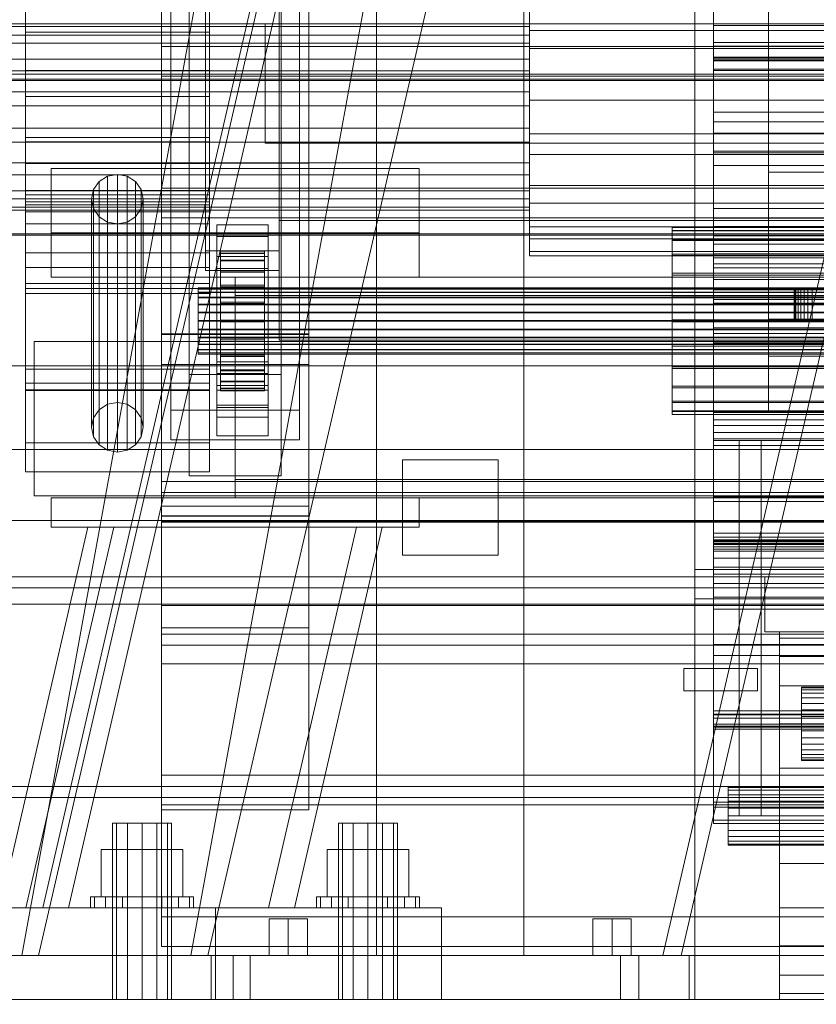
# Model space of a CAD drawing. Header units: millimetres. Extents: x -4738 to 65662, y -68080 to 6847.
# Tile 88 of 256: x -489 to -272, y -36001 to -35734. Entities that reach past the tile are written whole.
import ezdxf

# ---------------------------------------------------------------- set-up
doc = ezdxf.new("R2010")
doc.units = ezdxf.units.MM
for name, color, linetype, lineweight in [('COTAS_O', 1, 'Continuous', 0), ('COTAS_P', 1, 'Continuous', 0), ('frontal_bajante_movil', 7, 'Continuous', 0), ('frontal_C01', 7, 'Continuous', 0), ('frontal_C02', 7, 'Continuous', 0), ('frontal_C03', 7, 'Continuous', 0), ('frontal_C04', 7, 'Continuous', 0), ('frontal_C09', 7, 'Continuous', 0), ('frontal_secador', 7, 'Continuous', 0)]:
    doc.layers.add(name, color=color, linetype=linetype, lineweight=lineweight)
doc.dimstyles.new('R19_100', dxfattribs={"dimtxt": 250, "dimasz": 150, "dimexe": 150, "dimexo": 80, "dimgap": 100, "dimtad": 1, "dimtih": 1, "dimtoh": 1, "dimdsep": 46, "dimcen": 0.09, "dimadec": 0, "dimazin": 0, "dimtfac": 1, "dimtdec": 4, "dimtofl": 0, "dimtmove": 0, "dimatfit": 3, "dimfxl": 1, "dimtolj": 1, "dimtzin": 0, "dimarcsym": 0})

# ---------------------------------------------------------------- blocks, each defined once
blk = doc.blocks.new('DIM_R31_46')
at = {"layer": 'COTAS_P'}
for p, q in [((-4100, -35030), (-4219.91, -35921.98)), ((140, -35600), (20.09, -36491.98)), ((-4219.91, -35921.98), (-4065.25, -35897.36)), ((20.09, -36491.98), (-4219.91, -35921.98)), ((-4219.91, -35921.98), (-4077.24, -35986.56)), ((20.09, -36491.98), (-122.58, -36427.39)), ((20.09, -36491.98), (-134.57, -36516.59))]:
    blk.add_line(p, q, dxfattribs=at)
blk.add_text('4278.14 P', height=250, rotation=172.3434, dxfattribs=at).set_placement((-2113.24, -36306.08))
blk = doc.blocks.new('DIM_R31_50')
at = {"layer": 'COTAS_O'}
for p, q in [((-1850, -34900), (-1850, -35600)), ((-150, -34900), (-150, -35600)), ((-1850, -35600), (-1700, -35555)), ((-150, -35600), (-300, -35555)), ((-150, -35600), (-1850, -35600)), ((-1850, -35600), (-1700, -35645)), ((-150, -35600), (-300, -35645))]:
    blk.add_line(p, q, dxfattribs=at)
blk.add_text('1700 O', height=250, rotation=180, dxfattribs=at).set_placement((-1000, -35700))
blk = doc.blocks.new('DIM_R31_54')
at = {"layer": 'COTAS_O'}
for p, q in [((-1480, -35300), (-1330, -35255)), ((490, -35300), (340, -35255)), ((-1480, -36000), (-1480, -35300)), ((-1480, -35300), (490, -35300)), ((-1480, -35300), (-1330, -35345)), ((490, -35300), (340, -35345)), ((490, -36000), (490, -35300))]:
    blk.add_line(p, q, dxfattribs=at)
blk.add_text('1970 O', height=250, dxfattribs=at).set_placement((-495, -35200))
blk = doc.blocks.new('DIM_R31_56')
at = {"layer": 'COTAS_O'}
for p, q in [((-1400, -35300), (-1250, -35255)), ((1400, -35300), (1250, -35255)), ((-1400, -36000), (-1400, -35300)), ((-1400, -35300), (1400, -35300)), ((-1400, -35300), (-1250, -35345)), ((1400, -35300), (1250, -35345)), ((1400, -36000), (1400, -35300))]:
    blk.add_line(p, q, dxfattribs=at)
blk.add_text('2800 O', height=250, dxfattribs=at).set_placement((0, -35200))
blk = doc.blocks.new('DIM_R31_57')
at = {"layer": 'COTAS_P'}
for p, q in [((-305, -34680), (395, -34680)), ((395, -34680), (350, -34830)), ((395, -36000), (395, -34680)), ((395, -34680), (440, -34830)), ((395, -36000), (350, -35850)), ((395, -36000), (440, -35850)), ((-305, -36000), (395, -36000))]:
    blk.add_line(p, q, dxfattribs=at)
blk.add_text('1320 P', height=250, rotation=90, dxfattribs=at).set_placement((295, -35340))
blk = doc.blocks.new('DIM_R31_58')
at = {"layer": 'COTAS_P'}
for p, q in [((-305, -35300), (-155, -35255)), ((345, -35300), (195, -35255)), ((-305, -36000), (-305, -35300)), ((-305, -35300), (345, -35300)), ((-305, -35300), (-155, -35345)), ((345, -35300), (195, -35345)), ((345, -36000), (345, -35300))]:
    blk.add_line(p, q, dxfattribs=at)
blk.add_text('650 P', height=250, dxfattribs=at).set_placement((20, -35200))

msp = doc.modelspace()

# ---------------------------------------------------------------- linework, layer by layer
at = {"layer": 'frontal_bajante_movil'}
for p, q in [((-285, -35775), (-285, -35000)), ((-285, -35840), (-285, -35429)), ((-285, -35775), (20, -35775)), ((-285, -35815), (-285, -35775)), ((-285, -35775), (-255, -35775)), ((-277.885, -35807), (-278, -35807)), ((-278, -35815), (-278, -35807)), ((-277.543, -35807), (-277.885, -35807)), ((-277.885, -35815), (-277.885, -35807)), ((-276.989, -35807), (-277.543, -35807)), ((-277.543, -35815), (-277.543, -35807)), ((-276.243, -35807), (-276.989, -35807)), ((-276.989, -35815), (-276.989, -35807)), ((-275.333, -35807), (-276.243, -35807)), ((-276.243, -35815), (-276.243, -35807)), ((-274.296, -35807), (-275.333, -35807)), ((-275.333, -35815), (-275.333, -35807)), ((-273.171, -35807), (-274.296, -35807)), ((-274.296, -35815), (-274.296, -35807)), ((-272, -35807), (-273.171, -35807)), ((-273.171, -35815), (-273.171, -35807)), ((-285, -35815), (20, -35815)), ((-285, -35815), (-195, -35815)), ((-285, -35825), (-285, -35815)), ((-277.885, -35815), (-278, -35815)), ((-277.543, -35815), (-277.885, -35815)), ((-276.989, -35815), (-277.543, -35815)), ((-276.243, -35815), (-276.989, -35815)), ((-275.333, -35815), (-276.243, -35815)), ((-274.296, -35815), (-275.333, -35815)), ((-273.171, -35815), (-274.296, -35815)), ((-273.171, -35815), (-272, -35815)), ((-285, -35825), (-195, -35825)), ((-300, -35840), (-230, -35840)), ((-300, -35848), (-300, -35840)), ((-285, -35840), (-245, -35840)), ((-300, -35848), (-230, -35848)), ((-293, -35848), (-287, -35848)), ((-293, -35950), (-293, -35848)), ((-287, -35950), (-287, -35848)), ((-305, -35883), (-270, -35883)), ((-305, -35891), (-305, -35883)), ((-286, -35885), (-270, -35885)), ((-286, -35900), (-286, -35885)), ((-305, -35891), (-270, -35891)), ((-286, -35900), (-270, -35900)), ((-282, -35901.704), (-282, -35900)), ((-282, -35900), (-248, -35900)), ((-282, -35906.699), (-282, -35901.704)), ((-282, -35901.704), (-248, -35901.704)), ((-282, -35914.645), (-282, -35906.699)), ((-282, -35906.699), (-248, -35906.699)), ((-308, -35910), (-288, -35910)), ((-308, -35916), (-308, -35910)), ((-288, -35916), (-288, -35910)), ((-308, -35916), (-288, -35916)), ((-282, -35925), (-282, -35914.645)), ((-282, -35914.645), (-248, -35914.645)), ((-276, -35915.192), (-276, -35915)), ((-204, -35915), (-276, -35915)), ((-276, -35915.761), (-276, -35915.192)), ((-204, -35915.192), (-276, -35915.192)), ((-276, -35916.685), (-276, -35915.761)), ((-204, -35915.761), (-276, -35915.761)), ((-276, -35917.929), (-276, -35916.685)), ((-204, -35916.685), (-276, -35916.685)), ((-276, -35919.444), (-276, -35917.929)), ((-204, -35917.929), (-276, -35917.929)), ((-276, -35921.173), (-276, -35919.444)), ((-204, -35919.444), (-276, -35919.444)), ((-276, -35923.049), (-276, -35921.173)), ((-204, -35921.173), (-276, -35921.173)), ((-276, -35925), (-276, -35923.049)), ((-204, -35923.049), (-276, -35923.049)), ((-282, -35937.059), (-282, -35925)), ((-282, -35925), (-248, -35925)), ((-276, -35925), (-276, -35926.951)), ((-276, -35925), (-204, -35925)), ((-276, -35926.951), (-276, -35928.827)), ((-204, -35926.951), (-276, -35926.951)), ((-276, -35928.827), (-276, -35930.556)), ((-204, -35928.827), (-276, -35928.827)), ((-276, -35930.556), (-276, -35932.071)), ((-204, -35930.556), (-276, -35930.556)), ((-276, -35932.071), (-276, -35933.315)), ((-204, -35932.071), (-276, -35932.071)), ((-276, -35933.315), (-276, -35934.239)), ((-204, -35933.315), (-276, -35933.315)), ((-276, -35934.239), (-276, -35934.808)), ((-204, -35934.239), (-276, -35934.239)), ((-276, -35934.808), (-276, -35935)), ((-204, -35934.808), (-276, -35934.808)), ((-204, -35935), (-276, -35935)), ((-282, -35937.059), (-282, -35950)), ((-282, -35937.059), (-248, -35937.059)), ((-296, -35942.273), (-296, -35942)), ((-296, -35942), (-234, -35942)), ((-296, -35943.072), (-296, -35942.273)), ((-296, -35942.273), (-234, -35942.273)), ((-296, -35944.343), (-296, -35943.072)), ((-296, -35943.072), (-234, -35943.072)), ((-296, -35946), (-296, -35944.343)), ((-296, -35944.343), (-234, -35944.343)), ((-296, -35947.929), (-296, -35946)), ((-296, -35946), (-234, -35946)), ((-296, -35947.929), (-296, -35950)), ((-296, -35947.929), (-234, -35947.929)), ((-296, -35950), (-296, -35952.071)), ((-234, -35950), (-296, -35950)), ((-293, -35950), (-287, -35950)), ((-282, -35950), (-282, -35962.941)), ((-248, -35950), (-282, -35950)), ((-296, -35952.071), (-296, -35954)), ((-296, -35952.071), (-234, -35952.071)), ((-296, -35954), (-296, -35955.657)), ((-296, -35954), (-234, -35954)), ((-296, -35955.657), (-296, -35956.928)), ((-296, -35955.657), (-234, -35955.657)), ((-296, -35956.928), (-296, -35957.727)), ((-296, -35956.928), (-234, -35956.928)), ((-296, -35957.727), (-296, -35958)), ((-296, -35957.727), (-234, -35957.727)), ((-296, -35958), (-234, -35958)), ((-282, -35962.941), (-282, -35975)), ((-282, -35962.941), (-248, -35962.941)), ((-282, -35975), (-282, -35985.355)), ((-282, -35975), (-248, -35975)), ((-282, -35985.355), (-282, -35993.301)), ((-282, -35985.355), (-248, -35985.355)), ((-282, -35993.301), (-282, -35998.296)), ((-282, -35993.301), (-248, -35993.301)), ((-282, -35998.296), (-282, -36000)), ((-282, -35998.296), (-248, -35998.296)), ((-282, -36000), (-248, -36000))]:
    msp.add_line(p, q, dxfattribs=at)
at = {"layer": 'frontal_C01'}
for p, q in [((-442.5, -35830.021), (-442.5, -35348.555)), ((-417.5, -35348.555), (-417.5, -35830.021)), ((-442.5, -35857.548), (-442.5, -35376.083)), ((-417.5, -35857.548), (-417.5, -35376.083)), ((-450, -35819.138), (-450, -35616.933)), ((-410, -35616.933), (-410, -35819.138)), ((-438, -35796.387), (-438, -35644.646)), ((-418, -35644.646), (-418, -35796.387)), ((-438, -35650.038), (-438, -35801.779)), ((-418, -35801.779), (-418, -35650.038)), ((-450, -35868.431), (-450, -35666.226)), ((-450, -35827.343), (-450, -35666.598)), ((-410, -35868.431), (-410, -35666.226)), ((-410, -35666.598), (-410, -35827.343)), ((-447.5, -35839.74), (-447.5, -35681.813)), ((-412.5, -35681.813), (-412.5, -35839.74)), ((-447.5, -35847.829), (-447.5, -35689.902)), ((-412.5, -35847.829), (-412.5, -35689.902)), ((-450, -35865.862), (-450, -35705.117)), ((-410, -35865.862), (-410, -35705.117)), ((-487, -35723.035), (-487, -35736.957)), ((-437, -35736.957), (-437, -35723.035)), ((-300, -35735.085), (-300, -35722.686)), ((-300, -35735.085), (-300, -35725.397)), ((-350, -35736.531), (-350, -35726.88)), ((-300, -35758.657), (-300, -35727.646)), ((-487, -35747.328), (-487, -35730.973)), ((-437, -35730.973), (-437, -35747.328)), ((-350, -35730.113), (-350, -35741.37)), ((-300, -35730.241), (-300, -35761.343)), ((-350, -35734.682), (-500, -35734.682)), ((-350, -35735.444), (-350, -35734.682)), ((-350, -35734.682), (-350, -35737.775)), ((-350, -35735.444), (-500, -35735.444)), ((-487, -35736.957), (-487, -35754.387)), ((-437, -35736.957), (-487, -35736.957)), ((-437, -35754.387), (-437, -35736.957)), ((-350, -35739.945), (-350, -35735.444)), ((-350, -35749.755), (-350, -35736.531)), ((350, -35736.531), (-350, -35736.531)), ((300, -35735.085), (-300, -35735.085)), ((-350, -35737.775), (-500, -35737.775)), ((-350, -35739.945), (-500, -35739.945)), ((-350, -35737.775), (-350, -35744.251)), ((-350, -35747.498), (-350, -35739.945)), ((-450, -35748.935), (-450, -35740.847)), ((-450, -35740.847), (450, -35740.847)), ((-450, -35779.365), (-450, -35740.847)), ((-350, -35741.37), (-350, -35755.462)), ((350, -35741.37), (-350, -35741.37)), ((-350, -35744.251), (-500, -35744.251)), ((-350, -35744.251), (-350, -35753.125)), ((-350, -35747.498), (-500, -35747.498)), ((-487, -35765.613), (-487, -35747.328)), ((-487, -35747.328), (-437, -35747.328)), ((-437, -35747.328), (-437, -35765.613)), ((-350, -35756.955), (-350, -35747.498)), ((-690.428, -35748.382), (690.428, -35748.382)), ((450, -35748.935), (-450, -35748.935)), ((-450, -35748.935), (-450, -35787.454)), ((-350, -35764.538), (-350, -35749.755)), ((-350, -35749.755), (350, -35749.755)), ((-500, -35753.125), (-350, -35753.125)), ((-350, -35753.125), (-350, -35763.045)), ((-487, -35754.387), (-487, -35772.672)), ((-437, -35754.387), (-487, -35754.387)), ((-437, -35772.672), (-437, -35754.387)), ((-350, -35755.462), (-350, -35770.245)), ((350, -35755.462), (-350, -35755.462)), ((-350, -35756.955), (-500, -35756.955)), ((-350, -35766.875), (-350, -35756.955)), ((-300, -35789.759), (-300, -35758.657)), ((300, -35758.657), (-300, -35758.657)), ((-300, -35761.343), (-300, -35792.354)), ((300, -35761.343), (-300, -35761.343)), ((-350, -35763.045), (-500, -35763.045)), ((-350, -35763.045), (-350, -35772.502)), ((-350, -35766.875), (-500, -35766.875)), ((-487, -35783.043), (-487, -35765.613)), ((-437, -35765.613), (-487, -35765.613)), ((-487, -35834.146), (-487, -35766.742)), ((-487, -35766.742), (-437, -35766.742)), ((-487, -35781.187), (-487, -35766.742)), ((-437, -35765.613), (-437, -35783.043)), ((-437, -35766.742), (-437, -35834.146)), ((-437, -35766.742), (-437, -35781.187)), ((-350, -35778.63), (-350, -35764.538)), ((350, -35764.538), (-350, -35764.538)), ((-350, -35775.749), (-350, -35766.875)), ((-350, -35770.245), (-350, -35783.469)), ((350, -35770.245), (-350, -35770.245)), ((-350, -35772.502), (-500, -35772.502)), ((-487, -35772.672), (-487, -35789.027)), ((-437, -35772.672), (-487, -35772.672)), ((-480, -35791.525), (-480, -35774.027)), ((-480, -35774.027), (-380, -35774.027)), ((-480, -35803.525), (-480, -35774.027)), ((-437, -35789.027), (-437, -35772.672)), ((-380, -35774.027), (-380, -35791.525)), ((-380, -35774.027), (-380, -35803.525)), ((-350, -35772.502), (-350, -35780.055)), ((-350, -35775.749), (-500, -35775.749)), ((-466.95, -35777.575), (-468.467, -35779.762)), ((-464.679, -35776.114), (-466.95, -35777.575)), ((-466.95, -35839.587), (-466.95, -35777.575)), ((-462, -35775.601), (-464.679, -35776.114)), ((-464.679, -35838.126), (-464.679, -35776.114)), ((-459.321, -35776.114), (-462, -35775.601)), ((-462, -35837.613), (-462, -35775.601)), ((-457.05, -35777.575), (-459.321, -35776.114)), ((-459.321, -35838.126), (-459.321, -35776.114)), ((-455.533, -35779.762), (-457.05, -35777.575)), ((-457.05, -35839.587), (-457.05, -35777.575)), ((-350, -35782.225), (-350, -35775.749)), ((-350, -35780.055), (-500, -35780.055)), ((-487, -35828.562), (-487, -35780.031)), ((-487, -35780.031), (-437, -35780.031)), ((-487, -35785.809), (-487, -35780.031)), ((-468.467, -35779.762), (-469, -35782.342)), ((-468.467, -35841.774), (-468.467, -35779.762)), ((-455, -35782.342), (-455.533, -35779.762)), ((-455.533, -35841.774), (-455.533, -35779.762)), ((450, -35779.365), (-450, -35779.365)), ((-450, -35779.365), (-450, -35787.454)), ((-437, -35780.031), (-437, -35828.562)), ((-437, -35780.031), (-437, -35785.809)), ((-350, -35789.887), (-350, -35778.63)), ((350, -35778.63), (-350, -35778.63)), ((-350, -35780.055), (-350, -35784.556)), ((-350, -35782.225), (-500, -35782.225)), ((-437, -35781.187), (-487, -35781.187)), ((-487, -35781.187), (-487, -35848.591)), ((-469, -35782.342), (-468.467, -35784.921)), ((-469, -35844.353), (-469, -35782.342)), ((-455.533, -35784.921), (-455, -35782.342)), ((-455, -35782.342), (-455, -35844.353)), ((-437, -35848.591), (-437, -35781.187)), ((-350, -35785.318), (-350, -35782.225)), ((-350, -35784.556), (-500, -35784.556)), ((-350, -35785.318), (-500, -35785.318)), ((-487, -35796.965), (-487, -35783.043)), ((-437, -35783.043), (-487, -35783.043)), ((-487, -35832.414), (-487, -35783.883)), ((-487, -35783.883), (-437, -35783.883)), ((-487, -35807.957), (-487, -35783.883)), ((-468.467, -35784.921), (-466.95, -35787.108)), ((-468.467, -35846.933), (-468.467, -35784.921)), ((-457.05, -35787.108), (-455.533, -35784.921)), ((-455.533, -35846.933), (-455.533, -35784.921)), ((-437, -35783.043), (-437, -35796.965)), ((-437, -35783.883), (-437, -35832.414)), ((-437, -35783.883), (-437, -35807.957)), ((-350, -35783.469), (-350, -35793.12)), ((350, -35783.469), (-350, -35783.469)), ((-350, -35784.556), (-350, -35785.318)), ((-300, -35784.915), (-300, -35797.314)), ((300, -35784.915), (-300, -35784.915)), ((-300, -35784.915), (-300, -35794.603)), ((-437, -35785.809), (-487, -35785.809)), ((-487, -35785.809), (-487, -35834.34)), ((-466.95, -35787.108), (-464.679, -35788.569)), ((-466.95, -35849.12), (-466.95, -35787.108)), ((-459.321, -35788.569), (-457.05, -35787.108)), ((-457.05, -35849.12), (-457.05, -35787.108)), ((-450, -35787.454), (450, -35787.454)), ((-437, -35834.34), (-437, -35785.809)), ((-300, -35787.539), (300, -35787.539)), ((-300, -35801.02), (-300, -35787.539)), ((-300, -35797.169), (-300, -35787.539)), ((-487, -35789.027), (-487, -35800.964)), ((-437, -35789.027), (-487, -35789.027)), ((-464.679, -35788.569), (-462, -35789.083)), ((-464.679, -35850.581), (-464.679, -35788.569)), ((-462, -35789.083), (-459.321, -35788.569)), ((-462, -35851.094), (-462, -35789.083)), ((-459.321, -35850.581), (-459.321, -35788.569)), ((-437, -35800.964), (-437, -35789.027)), ((-435, -35792.535), (-435, -35789.3)), ((-435, -35789.3), (-421, -35789.3)), ((-435, -35829.745), (-435, -35789.3)), ((-421, -35789.3), (-421, -35792.535)), ((-421, -35789.3), (-421, -35829.745)), ((-350, -35796.593), (-350, -35789.887)), ((350, -35789.887), (-350, -35789.887)), ((-311.15, -35790.994), (-311.15, -35790.055)), ((-311.15, -35790.055), (-311.15, -35790.847)), ((-311.15, -35790.055), (311.15, -35790.055)), ((-311.15, -35790.847), (-311.15, -35793.316)), ((-311.15, -35790.847), (311.15, -35790.847)), ((-311.15, -35793.6), (-311.15, -35790.994)), ((-311.15, -35790.994), (311.15, -35790.994)), ((-300, -35818.833), (-300, -35789.759)), ((300, -35789.759), (-300, -35789.759)), ((-380, -35791.525), (-480, -35791.525)), ((-480, -35791.525), (-480, -35803.525)), ((-421, -35792.535), (-435, -35792.535)), ((-435, -35792.535), (-435, -35832.98)), ((-421, -35832.98), (-421, -35792.535)), ((-380, -35803.525), (-380, -35791.525)), ((-350, -35793.12), (-350, -35797.728)), ((350, -35793.12), (-350, -35793.12)), ((-311.15, -35793.316), (-311.15, -35797.293)), ((-311.15, -35793.316), (311.15, -35793.316)), ((-311.15, -35797.695), (-311.15, -35793.6)), ((-311.15, -35793.6), (311.15, -35793.6)), ((-300, -35792.354), (-300, -35821.16)), ((300, -35792.354), (-300, -35792.354)), ((-418, -35796.387), (-438, -35796.387)), ((-438, -35796.387), (-438, -35801.779)), ((-418, -35801.779), (-418, -35796.387)), ((-300, -35809.666), (-300, -35794.562)), ((-300, -35794.562), (-300, -35799.889)), ((300, -35794.562), (-300, -35794.562)), ((-300, -35794.603), (300, -35794.603)), ((-300, -35807.002), (-300, -35794.603)), ((-487, -35805.259), (-487, -35796.965)), ((-437, -35796.965), (-487, -35796.965)), ((-437, -35796.965), (-437, -35805.259)), ((-435, -35801.163), (-435, -35797.928)), ((-435, -35797.928), (-421, -35797.928)), ((-435, -35838.372), (-435, -35797.928)), ((-434, -35806.454), (-434, -35796.455)), ((-434, -35796.455), (-434, -35797.047)), ((-434, -35796.455), (-422, -35796.455)), ((-434, -35797.157), (-434, -35796.455)), ((-434, -35806.735), (-434, -35797.047)), ((-434, -35797.047), (-434, -35798.894)), ((-434, -35797.047), (-422, -35797.047)), ((-434, -35806.787), (-434, -35797.157)), ((-434, -35797.157), (-422, -35797.157)), ((-434, -35799.107), (-434, -35797.157)), ((-434, -35807.61), (-434, -35798.894)), ((-434, -35798.894), (-434, -35801.869)), ((-434, -35798.894), (-422, -35798.894)), ((-422, -35797.047), (-422, -35796.455)), ((-422, -35796.455), (-422, -35806.454)), ((-422, -35796.455), (-422, -35797.157)), ((-422, -35798.894), (-422, -35797.047)), ((-422, -35797.047), (-422, -35806.735)), ((-422, -35797.157), (-422, -35806.787)), ((-422, -35797.157), (-422, -35799.107)), ((-422, -35801.869), (-422, -35798.894)), ((-422, -35798.894), (-422, -35807.61)), ((-421, -35797.928), (-421, -35801.163)), ((-421, -35797.928), (-421, -35838.372)), ((-350, -35797.728), (-350, -35796.593)), ((350, -35796.593), (-350, -35796.593)), ((350, -35797.728), (-350, -35797.728)), ((-311.15, -35797.293), (-311.15, -35802.508)), ((-311.15, -35797.293), (311.15, -35797.293)), ((-311.15, -35803.001), (-311.15, -35797.695)), ((-311.15, -35797.695), (311.15, -35797.695)), ((-300, -35797.169), (-300, -35810.649)), ((300, -35797.169), (-300, -35797.169)), ((-300, -35797.314), (300, -35797.314)), ((-300, -35807.002), (-300, -35797.314)), ((-300, -35798.28), (-300, -35813.293)), ((-300, -35804.179), (-300, -35798.28)), ((-300, -35798.28), (300, -35798.28)), ((-487, -35800.964), (-487, -35806.664)), ((-437, -35800.964), (-487, -35800.964)), ((-437, -35806.664), (-437, -35800.964)), ((-421, -35801.163), (-435, -35801.163)), ((-435, -35801.163), (-435, -35841.608)), ((-434, -35807.71), (-434, -35799.107)), ((-434, -35799.107), (-422, -35799.107)), ((-434, -35802.17), (-434, -35799.107)), ((-422, -35799.107), (-422, -35807.71)), ((-422, -35799.107), (-422, -35802.17)), ((-421, -35841.608), (-421, -35801.163)), ((-300, -35799.889), (-300, -35817.32)), ((-300, -35799.889), (300, -35799.889)), ((300, -35801.02), (-300, -35801.02)), ((-300, -35801.02), (-300, -35810.649)), ((-480, -35803.525), (-380, -35803.525)), ((-438, -35801.779), (-418, -35801.779)), ((-434, -35809.019), (-434, -35801.869)), ((-434, -35801.869), (-434, -35805.77)), ((-434, -35801.869), (-422, -35801.869)), ((-434, -35809.161), (-434, -35802.17)), ((-434, -35802.17), (-422, -35802.17)), ((-434, -35806.139), (-434, -35802.17)), ((-430, -35803.525), (-430, -35808.525)), ((430, -35803.525), (-430, -35803.525)), ((-422, -35805.77), (-422, -35801.869)), ((-422, -35801.869), (-422, -35809.019)), ((-422, -35802.17), (-422, -35809.161)), ((-422, -35802.17), (-422, -35806.139)), ((-311.15, -35802.508), (-311.15, -35808.605)), ((-311.15, -35802.508), (311.15, -35802.508)), ((-311.15, -35809.155), (-311.15, -35803.001)), ((-311.15, -35803.001), (311.15, -35803.001)), ((-300, -35821.507), (-300, -35804.179)), ((300, -35804.179), (-300, -35804.179)), ((-487, -35806.664), (-487, -35805.259)), ((-437, -35805.259), (-487, -35805.259)), ((-437, -35806.664), (-487, -35806.664)), ((-440, -35806.787), (-440, -35806.454)), ((-440, -35806.454), (-440, -35806.735)), ((-440, -35806.454), (440, -35806.454)), ((-440, -35806.735), (-440, -35807.61)), ((-440, -35806.735), (440, -35806.735)), ((-440, -35807.71), (-440, -35806.787)), ((-440, -35806.787), (440, -35806.787)), ((-437, -35805.259), (-437, -35806.664)), ((-434, -35810.867), (-434, -35805.77)), ((-434, -35805.77), (-434, -35810.331)), ((-434, -35805.77), (-422, -35805.77)), ((-434, -35811.041), (-434, -35806.139)), ((-434, -35806.139), (-422, -35806.139)), ((-434, -35810.742), (-434, -35806.139)), ((-434, -35806.735), (-434, -35806.454)), ((-422, -35806.454), (-434, -35806.454)), ((-434, -35806.454), (-434, -35806.787)), ((-434, -35807.61), (-434, -35806.735)), ((-422, -35806.735), (-434, -35806.735)), ((-422, -35806.787), (-434, -35806.787)), ((-434, -35806.787), (-434, -35807.71)), ((-422, -35810.331), (-422, -35805.77)), ((-422, -35805.77), (-422, -35810.867)), ((-422, -35806.139), (-422, -35811.041)), ((-422, -35806.139), (-422, -35810.742)), ((-422, -35806.454), (-422, -35806.735)), ((-422, -35806.787), (-422, -35806.454)), ((-422, -35806.735), (-422, -35807.61)), ((-422, -35807.71), (-422, -35806.787)), ((300, -35807.002), (-300, -35807.002)), ((-437, -35807.957), (-487, -35807.957)), ((-487, -35807.957), (-487, -35856.488)), ((-440, -35807.61), (-440, -35809.019)), ((-440, -35807.61), (440, -35807.61)), ((-440, -35809.161), (-440, -35807.71)), ((-440, -35807.71), (440, -35807.71)), ((-440, -35809.019), (-440, -35810.867)), ((-440, -35809.019), (440, -35809.019)), ((-440, -35811.041), (-440, -35809.161)), ((-440, -35809.161), (440, -35809.161)), ((-437, -35856.488), (-437, -35807.957)), ((-434, -35809.019), (-434, -35807.61)), ((-422, -35807.61), (-434, -35807.61)), ((-422, -35807.71), (-434, -35807.71)), ((-434, -35807.71), (-434, -35809.161)), ((-434, -35810.867), (-434, -35809.019)), ((-422, -35809.019), (-434, -35809.019)), ((-422, -35809.161), (-434, -35809.161)), ((-434, -35809.161), (-434, -35811.041)), ((430, -35808.525), (-430, -35808.525)), ((-430, -35808.525), (-430, -35858.525)), ((-422, -35807.61), (-422, -35809.019)), ((-422, -35809.161), (-422, -35807.71)), ((-422, -35809.019), (-422, -35810.867)), ((-422, -35811.041), (-422, -35809.161)), ((-311.15, -35808.605), (-311.15, -35815.169)), ((311.15, -35808.605), (-311.15, -35808.605)), ((-311.15, -35815.738), (-311.15, -35809.155)), ((-311.15, -35809.155), (311.15, -35809.155)), ((-300, -35817.32), (-300, -35809.666)), ((-300, -35809.666), (300, -35809.666)), ((-440, -35810.867), (-440, -35813.027)), ((-440, -35810.867), (440, -35810.867)), ((-440, -35813.222), (-440, -35811.041)), ((-440, -35811.041), (440, -35811.041)), ((-434, -35810.331), (-434, -35813.027)), ((-422, -35810.331), (-434, -35810.331)), ((-434, -35810.331), (-434, -35815.241)), ((-434, -35813.222), (-434, -35810.742)), ((-434, -35810.742), (-422, -35810.742)), ((-434, -35815.666), (-434, -35810.742)), ((-434, -35813.027), (-434, -35810.867)), ((-422, -35810.867), (-434, -35810.867)), ((-422, -35811.041), (-434, -35811.041)), ((-434, -35811.041), (-434, -35813.222)), ((-422, -35813.027), (-422, -35810.331)), ((-422, -35815.241), (-422, -35810.331)), ((-422, -35810.742), (-422, -35813.222)), ((-422, -35810.742), (-422, -35815.666)), ((-422, -35810.867), (-422, -35813.027)), ((-422, -35813.222), (-422, -35811.041)), ((-300, -35810.649), (300, -35810.649)), ((-440, -35813.027), (-440, -35815.353)), ((440, -35813.027), (-440, -35813.027)), ((-440, -35815.554), (-440, -35813.222)), ((-440, -35813.222), (440, -35813.222)), ((-434, -35813.027), (-422, -35813.027)), ((-434, -35815.353), (-434, -35813.027)), ((-422, -35813.222), (-434, -35813.222)), ((-434, -35813.222), (-434, -35815.554)), ((-422, -35813.027), (-422, -35815.353)), ((-422, -35815.554), (-422, -35813.222)), ((-300, -35813.293), (-300, -35821.507)), ((300, -35813.293), (-300, -35813.293)), ((-440, -35815.353), (-440, -35817.686)), ((-440, -35815.353), (440, -35815.353)), ((-440, -35817.88), (-440, -35815.554)), ((-440, -35815.554), (440, -35815.554)), ((-440, -35817.686), (-440, -35819.866)), ((-440, -35817.686), (440, -35817.686)), ((-434, -35815.353), (-434, -35815.241)), ((-434, -35815.241), (-434, -35820.166)), ((-434, -35815.241), (-422, -35815.241)), ((-434, -35817.686), (-434, -35815.353)), ((-422, -35815.353), (-434, -35815.353)), ((-434, -35815.554), (-434, -35815.666)), ((-422, -35815.554), (-434, -35815.554)), ((-434, -35815.554), (-434, -35817.88)), ((-434, -35815.666), (-422, -35815.666)), ((-434, -35820.576), (-434, -35815.666)), ((-434, -35819.866), (-434, -35817.686)), ((-434, -35817.686), (-434, -35820.166)), ((-422, -35817.686), (-434, -35817.686)), ((-422, -35820.166), (-422, -35815.241)), ((-422, -35815.241), (-422, -35815.353)), ((-422, -35815.353), (-422, -35817.686)), ((-422, -35815.666), (-422, -35815.554)), ((-422, -35817.88), (-422, -35815.554)), ((-422, -35815.666), (-422, -35820.576)), ((-422, -35820.166), (-422, -35817.686)), ((-422, -35817.686), (-422, -35819.866)), ((-311.15, -35815.169), (-311.15, -35821.753)), ((-311.15, -35815.169), (311.15, -35815.169)), ((-311.15, -35822.302), (-311.15, -35815.738)), ((-311.15, -35815.738), (311.15, -35815.738)), ((300, -35817.32), (-300, -35817.32)), ((-410, -35819.005), (-450, -35819.005)), ((-450, -35819.005), (-450, -35868.564)), ((-450, -35898.861), (-450, -35819.005)), ((-450, -35868.431), (-450, -35819.138)), ((-450, -35819.138), (-410, -35819.138)), ((-440, -35820.041), (-440, -35817.88)), ((-440, -35817.88), (440, -35817.88)), ((-440, -35819.866), (-440, -35821.746)), ((-440, -35819.866), (440, -35819.866)), ((-440, -35821.889), (-440, -35820.041)), ((-440, -35820.041), (440, -35820.041)), ((-434, -35817.88), (-434, -35820.576)), ((-422, -35817.88), (-434, -35817.88)), ((-434, -35817.88), (-434, -35820.041)), ((-434, -35821.746), (-434, -35819.866)), ((-434, -35819.866), (-434, -35824.769)), ((-422, -35819.866), (-434, -35819.866)), ((-434, -35820.041), (-434, -35825.137)), ((-422, -35820.041), (-434, -35820.041)), ((-434, -35820.041), (-434, -35821.889)), ((-434, -35820.166), (-434, -35824.769)), ((-434, -35820.166), (-422, -35820.166)), ((-422, -35820.576), (-422, -35817.88)), ((-422, -35820.041), (-422, -35817.88)), ((-422, -35824.769), (-422, -35819.866)), ((-422, -35819.866), (-422, -35821.746)), ((-422, -35825.137), (-422, -35820.041)), ((-422, -35821.889), (-422, -35820.041)), ((-422, -35824.769), (-422, -35820.166)), ((-410, -35868.564), (-410, -35819.005)), ((-410, -35819.005), (-410, -35898.861)), ((-410, -35819.138), (-410, -35868.431)), ((-300, -35843.898), (-300, -35818.833)), ((300, -35818.833), (-300, -35818.833)), ((-440, -35821.746), (-440, -35823.197)), ((-440, -35821.746), (440, -35821.746)), ((-440, -35823.298), (-440, -35821.889)), ((-440, -35821.889), (440, -35821.889)), ((-434, -35820.576), (-422, -35820.576)), ((-434, -35825.137), (-434, -35820.576)), ((-434, -35823.197), (-434, -35821.746)), ((-434, -35821.746), (-434, -35828.738)), ((-422, -35821.746), (-434, -35821.746)), ((-434, -35821.889), (-434, -35829.038)), ((-422, -35821.889), (-434, -35821.889)), ((-434, -35821.889), (-434, -35823.298)), ((-422, -35820.576), (-422, -35825.137)), ((-422, -35828.738), (-422, -35821.746)), ((-422, -35821.746), (-422, -35823.197)), ((-422, -35829.038), (-422, -35821.889)), ((-422, -35823.298), (-422, -35821.889)), ((-311.15, -35821.753), (-311.15, -35827.907)), ((-311.15, -35821.753), (311.15, -35821.753)), ((-311.15, -35828.399), (-311.15, -35822.302)), ((-311.15, -35822.302), (311.15, -35822.302)), ((-300, -35821.16), (-300, -35845.797)), ((300, -35821.16), (-300, -35821.16)), ((-300, -35821.507), (300, -35821.507)), ((-440, -35823.197), (-440, -35824.12)), ((-440, -35823.197), (440, -35823.197)), ((-440, -35824.173), (-440, -35823.298)), ((-440, -35823.298), (440, -35823.298)), ((-440, -35824.12), (-440, -35824.453)), ((-440, -35824.12), (440, -35824.12)), ((-440, -35824.453), (-440, -35824.173)), ((-440, -35824.173), (440, -35824.173)), ((-440, -35824.453), (440, -35824.453)), ((-434, -35824.12), (-434, -35823.197)), ((-434, -35823.197), (-434, -35831.801)), ((-422, -35823.197), (-434, -35823.197)), ((-434, -35823.298), (-434, -35832.014)), ((-422, -35823.298), (-434, -35823.298)), ((-434, -35823.298), (-434, -35824.173)), ((-434, -35824.453), (-434, -35824.12)), ((-434, -35824.12), (-434, -35833.75)), ((-422, -35824.12), (-434, -35824.12)), ((-434, -35824.173), (-434, -35833.86)), ((-422, -35824.173), (-434, -35824.173)), ((-434, -35824.173), (-434, -35824.453)), ((-434, -35824.453), (-434, -35834.453)), ((-422, -35824.453), (-434, -35824.453)), ((-434, -35824.769), (-434, -35828.738)), ((-434, -35824.769), (-422, -35824.769)), ((-434, -35825.137), (-422, -35825.137)), ((-434, -35829.038), (-434, -35825.137)), ((-422, -35831.801), (-422, -35823.197)), ((-422, -35823.197), (-422, -35824.12)), ((-422, -35832.014), (-422, -35823.298)), ((-422, -35824.173), (-422, -35823.298)), ((-422, -35833.75), (-422, -35824.12)), ((-422, -35824.12), (-422, -35824.453)), ((-422, -35833.86), (-422, -35824.173)), ((-422, -35824.453), (-422, -35824.173)), ((-422, -35834.453), (-422, -35824.453)), ((-422, -35828.738), (-422, -35824.769)), ((-422, -35825.137), (-422, -35829.038)), ((-562.825, -35827.709), (562.825, -35827.709)), ((-450, -35865.862), (-450, -35827.343)), ((-450, -35827.343), (-410, -35827.343)), ((-435, -35838.988), (-435, -35826.586)), ((-435, -35826.586), (-421, -35826.586)), ((-435, -35834.29), (-435, -35826.586)), ((-421, -35826.586), (-421, -35838.988)), ((-421, -35826.586), (-421, -35834.29)), ((-410, -35827.343), (-410, -35865.862)), ((-311.15, -35827.907), (-311.15, -35833.212)), ((-311.15, -35827.907), (311.15, -35827.907)), ((-311.15, -35833.614), (-311.15, -35828.399)), ((-311.15, -35828.399), (311.15, -35828.399)), ((-437, -35828.562), (-487, -35828.562)), ((-487, -35828.562), (-487, -35834.34)), ((-442.5, -35857.548), (-442.5, -35830.021)), ((-442.5, -35830.021), (-417.5, -35830.021)), ((-437, -35834.34), (-437, -35828.562)), ((-421, -35829.745), (-435, -35829.745)), ((-435, -35829.745), (-435, -35832.98)), ((-434, -35828.738), (-434, -35831.801)), ((-434, -35828.738), (-422, -35828.738)), ((-434, -35829.038), (-422, -35829.038)), ((-434, -35832.014), (-434, -35829.038)), ((-422, -35831.801), (-422, -35828.738)), ((-422, -35829.038), (-422, -35832.014)), ((-421, -35832.98), (-421, -35829.745)), ((-417.5, -35830.021), (-417.5, -35857.548)), ((-437, -35832.414), (-487, -35832.414)), ((-487, -35832.414), (-487, -35856.488)), ((-437, -35856.488), (-437, -35832.414)), ((-435, -35832.98), (-421, -35832.98)), ((-434, -35831.801), (-434, -35833.75)), ((-434, -35831.801), (-422, -35831.801)), ((-434, -35832.014), (-422, -35832.014)), ((-434, -35833.86), (-434, -35832.014)), ((-434, -35833.75), (-434, -35834.453)), ((-434, -35833.75), (-422, -35833.75)), ((-434, -35833.86), (-422, -35833.86)), ((-434, -35834.453), (-434, -35833.86)), ((-422, -35833.75), (-422, -35831.801)), ((-422, -35832.014), (-422, -35833.86)), ((-422, -35834.453), (-422, -35833.75)), ((-422, -35833.86), (-422, -35834.453)), ((-311.15, -35833.212), (-311.15, -35837.307)), ((-311.15, -35833.212), (311.15, -35833.212)), ((-311.15, -35837.592), (-311.15, -35833.614)), ((-311.15, -35833.614), (311.15, -35833.614)), ((-437, -35834.146), (-487, -35834.146)), ((-487, -35834.146), (-487, -35848.591)), ((-487, -35834.34), (-437, -35834.34)), ((-437, -35848.591), (-437, -35834.146)), ((-421, -35834.29), (-435, -35834.29)), ((-435, -35834.29), (-435, -35846.692)), ((-434, -35834.453), (-422, -35834.453)), ((-421, -35846.692), (-421, -35834.29)), ((-466.95, -35839.587), (-464.679, -35838.126)), ((-464.679, -35838.126), (-462, -35837.613)), ((-462, -35837.613), (-459.321, -35838.126)), ((-459.321, -35838.126), (-457.05, -35839.587)), ((-421, -35838.372), (-435, -35838.372)), ((-435, -35838.372), (-435, -35841.608)), ((-421, -35838.988), (-435, -35838.988)), ((-435, -35838.988), (-435, -35846.692)), ((-421, -35841.608), (-421, -35838.372)), ((-421, -35846.692), (-421, -35838.988)), ((-311.15, -35837.307), (-311.15, -35839.913)), ((-311.15, -35837.307), (311.15, -35837.307)), ((-311.15, -35840.06), (-311.15, -35837.592)), ((-311.15, -35837.592), (311.15, -35837.592)), ((-469, -35844.353), (-468.467, -35841.774)), ((-468.467, -35841.774), (-466.95, -35839.587)), ((-457.05, -35839.587), (-455.533, -35841.774)), ((-455.533, -35841.774), (-455, -35844.353)), ((-412.5, -35839.74), (-447.5, -35839.74)), ((-447.5, -35839.74), (-447.5, -35847.829)), ((-435, -35841.608), (-421, -35841.608)), ((-412.5, -35847.829), (-412.5, -35839.74)), ((-311.15, -35839.913), (-311.15, -35840.852)), ((-311.15, -35839.913), (311.15, -35839.913)), ((-311.15, -35840.852), (-311.15, -35840.06)), ((-311.15, -35840.06), (311.15, -35840.06)), ((-311.15, -35840.852), (311.15, -35840.852)), ((-300, -35840.323), (-300, -35875.28)), ((300, -35840.323), (-300, -35840.323)), ((-300, -35840.323), (-300, -35847.473)), ((-468.467, -35846.933), (-469, -35844.353)), ((-455, -35844.353), (-455.533, -35846.933)), ((-300, -35842.302), (300, -35842.302)), ((-300, -35878.051), (-300, -35842.302)), ((-300, -35849.293), (-300, -35842.302)), ((-300, -35863.245), (-300, -35843.898)), ((300, -35843.898), (-300, -35843.898)), ((-466.95, -35849.12), (-468.467, -35846.933)), ((-455.533, -35846.933), (-457.05, -35849.12)), ((-435, -35846.692), (-421, -35846.692)), ((-300, -35845.797), (-300, -35864.588)), ((300, -35845.797), (-300, -35845.797)), ((-487, -35848.591), (-437, -35848.591)), ((-464.679, -35850.581), (-466.95, -35849.12)), ((-457.05, -35849.12), (-459.321, -35850.581)), ((-447.5, -35847.829), (-412.5, -35847.829)), ((-300, -35847.473), (300, -35847.473)), ((-300, -35882.43), (-300, -35847.473)), ((-300, -35849.293), (-300, -35885.042)), ((300, -35849.293), (-300, -35849.293)), ((-462, -35851.094), (-464.679, -35850.581)), ((-459.321, -35850.581), (-462, -35851.094)), ((-487, -35856.488), (-437, -35856.488)), ((-417.5, -35857.548), (-442.5, -35857.548)), ((-450, -35869.898), (-450, -35859.113)), ((-450, -35859.113), (450, -35859.113)), ((-450, -35892.817), (-450, -35859.113)), ((-430, -35858.525), (-430, -35863.525)), ((430, -35858.525), (-430, -35858.525)), ((-450, -35870.172), (-450, -35862.083)), ((-450, -35862.083), (450, -35862.083)), ((-450, -35900.602), (-450, -35862.083)), ((-300, -35875.556), (-300, -35863.245)), ((300, -35863.245), (-300, -35863.245)), ((-480, -35863.525), (-380, -35863.525)), ((-480, -35871.525), (-480, -35863.525)), ((-410, -35865.862), (-450, -35865.862)), ((430, -35863.525), (-430, -35863.525)), ((-380, -35871.525), (-380, -35863.525)), ((-300, -35864.588), (-300, -35876.252)), ((300, -35864.588), (-300, -35864.588)), ((-410, -35868.431), (-450, -35868.431)), ((-450, -35868.564), (-410, -35868.564)), ((-450, -35948.419), (-450, -35868.564)), ((-410, -35948.419), (-410, -35868.564)), ((-562.825, -35869.709), (562.825, -35869.709)), ((450, -35869.898), (-450, -35869.898)), ((-450, -35869.898), (-450, -35903.602)), ((450, -35870.172), (-450, -35870.172)), ((-450, -35870.172), (-450, -35908.69)), ((-493.889, -35975), (-470, -35871.525)), ((-486.889, -35975), (-463, -35871.525)), ((-480, -35871.525), (-380, -35871.525)), ((-470, -35871.525), (-463, -35871.525)), ((-463, -35871.525), (-397, -35871.525)), ((-420.889, -35975), (-397, -35871.525)), ((-413.889, -35975), (-390, -35871.525)), ((-397, -35871.525), (-390, -35871.525)), ((-300, -35884.304), (-300, -35873.156)), ((-300, -35873.156), (-300, -35890.596)), ((300, -35873.156), (-300, -35873.156)), ((-300, -35874.208), (-300, -35922.356)), ((300, -35874.208), (-300, -35874.208)), ((-300, -35874.208), (-300, -35876.904)), ((-300, -35875.012), (300, -35875.012)), ((-300, -35923.45), (-300, -35875.012)), ((-300, -35877.491), (-300, -35875.012)), ((-300, -35875.28), (300, -35875.28)), ((-300, -35882.43), (-300, -35875.28)), ((-300, -35879.992), (-300, -35875.556)), ((300, -35875.556), (-300, -35875.556)), ((-300, -35875.968), (-300, -35886.869)), ((-300, -35893.841), (-300, -35875.968)), ((-300, -35875.968), (300, -35875.968)), ((-300, -35876.252), (-300, -35879.992)), ((300, -35876.252), (-300, -35876.252)), ((-300, -35876.904), (300, -35876.904)), ((-300, -35925.053), (-300, -35876.904)), ((-300, -35877.491), (-300, -35925.93)), ((300, -35877.491), (-300, -35877.491)), ((300, -35878.051), (-300, -35878.051)), ((-300, -35878.051), (-300, -35885.042)), ((300, -35879.992), (-300, -35879.992)), ((300, -35882.43), (-300, -35882.43)), ((-300, -35903.461), (-300, -35884.304)), ((-300, -35884.304), (300, -35884.304)), ((-300, -35885.042), (300, -35885.042)), ((-300, -35886.869), (-300, -35906.421)), ((300, -35886.869), (-300, -35886.869)), ((-300, -35890.596), (-300, -35903.461)), ((-300, -35890.596), (300, -35890.596)), ((450, -35892.817), (-450, -35892.817)), ((-450, -35892.817), (-450, -35903.602)), ((-300, -35906.421), (-300, -35893.841)), ((300, -35893.841), (-300, -35893.841)), ((-450, -35948.419), (-450, -35898.861)), ((-450, -35898.861), (-410, -35898.861)), ((450, -35900.602), (-450, -35900.602)), ((-450, -35900.602), (-450, -35908.69)), ((-410, -35898.861), (-410, -35948.419)), ((300, -35903.461), (-300, -35903.461)), ((-450, -35903.602), (450, -35903.602)), ((-450, -35908.69), (450, -35908.69)), ((-300, -35906.421), (300, -35906.421)), ((-300, -35925.634), (-300, -35921.431)), ((-300, -35921.431), (-300, -35946.31)), ((300, -35921.431), (-300, -35921.431)), ((-300, -35922.356), (300, -35922.356)), ((-300, -35925.053), (-300, -35922.356)), ((-300, -35922.583), (-300, -35926.45)), ((-300, -35947.64), (-300, -35922.583)), ((-300, -35922.583), (300, -35922.583)), ((300, -35923.45), (-300, -35923.45)), ((-300, -35923.45), (-300, -35925.93)), ((300, -35925.053), (-300, -35925.053)), ((-300, -35951.161), (-300, -35925.634)), ((-300, -35925.634), (300, -35925.634)), ((-300, -35925.93), (300, -35925.93)), ((-300, -35926.45), (-300, -35952.102)), ((300, -35926.45), (-300, -35926.45)), ((-450, -35947.012), (-450, -35938.924)), ((-450, -35938.924), (450, -35938.924)), ((-450, -35977.442), (-450, -35938.924)), ((-300, -35946.31), (-300, -35951.161)), ((-300, -35946.31), (300, -35946.31)), ((450, -35947.012), (-450, -35947.012)), ((-450, -35947.012), (-450, -35985.531)), ((-410, -35948.419), (-450, -35948.419)), ((-300, -35952.102), (-300, -35947.64)), ((300, -35947.64), (-300, -35947.64)), ((300, -35951.161), (-300, -35951.161)), ((-400.817, -35952), (-401.889, -35952)), ((-401.889, -36000), (-401.889, -35952)), ((-397.889, -35952), (-400.817, -35952)), ((-400.817, -36000), (-400.817, -35952)), ((-393.889, -35952), (-397.889, -35952)), ((-397.889, -36000), (-397.889, -35952)), ((-393.889, -35952), (-389.889, -35952)), ((-393.889, -35952), (-393.889, -36000)), ((-389.889, -35952), (-386.961, -35952)), ((-389.889, -36000), (-389.889, -35952)), ((-386.961, -35952), (-385.889, -35952)), ((-386.961, -36000), (-386.961, -35952)), ((-385.889, -36000), (-385.889, -35952)), ((-300, -35952.102), (300, -35952.102)), ((-393.889, -35959.2), (-404.974, -35959.2)), ((-404.974, -35972), (-404.974, -35959.2)), ((-393.889, -35959.2), (-382.804, -35959.2)), ((-393.889, -35959.2), (-393.889, -35972)), ((-382.804, -35972), (-382.804, -35959.2)), ((-406.823, -35972), (-407.889, -35972)), ((-407.889, -35975), (-407.889, -35972)), ((-403.789, -35972), (-406.823, -35972)), ((-406.823, -35975), (-406.823, -35972)), ((-404.974, -35972), (-393.889, -35972)), ((-399.247, -35972), (-403.789, -35972)), ((-403.789, -35975), (-403.789, -35972)), ((-393.889, -35972), (-399.247, -35972)), ((-399.247, -35975), (-399.247, -35972)), ((-393.889, -35972), (-388.531, -35972)), ((-393.889, -35972), (-393.889, -35975)), ((-393.889, -35972), (-382.804, -35972)), ((-388.531, -35972), (-383.99, -35972)), ((-388.531, -35975), (-388.531, -35972)), ((-383.99, -35972), (-380.955, -35972)), ((-383.99, -35975), (-383.99, -35972)), ((-380.955, -35972), (-379.889, -35972)), ((-380.955, -35975), (-380.955, -35972)), ((-379.889, -35975), (-379.889, -35972)), ((-533.889, -35975), (-373.889, -35975)), ((-493.889, -35975), (-486.889, -35975)), ((-486.889, -35975), (-420.889, -35975)), ((-420.889, -35975), (-413.889, -35975)), ((-406.823, -35975), (-407.889, -35975)), ((-403.789, -35975), (-406.823, -35975)), ((-399.247, -35975), (-403.789, -35975)), ((-399.247, -35975), (-393.889, -35975)), ((-393.889, -35975), (-388.531, -35975)), ((-388.531, -35975), (-383.99, -35975)), ((-383.99, -35975), (-380.955, -35975)), ((-380.955, -35975), (-379.889, -35975)), ((-373.889, -36000), (-373.889, -35975)), ((450, -35977.442), (-450, -35977.442)), ((-450, -35977.442), (-450, -35985.531)), ((-450, -35985.531), (450, -35985.531)), ((-533.889, -36000), (-373.889, -36000)), ((-400.817, -36000), (-401.889, -36000)), ((-397.889, -36000), (-400.817, -36000)), ((-397.889, -36000), (-393.889, -36000)), ((-393.889, -36000), (-389.889, -36000)), ((-389.889, -36000), (-386.961, -36000)), ((-386.961, -36000), (-385.889, -36000))]:
    msp.add_line(p, q, dxfattribs=at)
at = {"layer": 'frontal_C02'}
for p, q in [((-482.286, -35975), (-397, -35605.585)), ((-475.286, -35975), (-390, -35605.585)), ((-450, -35772.598), (-450, -35636.9)), ((-410, -35772.598), (-410, -35636.9)), ((-300, -35693.056), (-300, -35740.783)), ((-300, -35744.772), (-300, -35695.987)), ((-300, -35743.764), (-300, -35696.036)), ((-300, -35698.179), (-300, -35746.963)), ((-450, -35772.598), (-450, -35723.904)), ((-410, -35723.904), (-410, -35772.598)), ((-300, -35744.426), (-300, -35739.779)), ((-300, -35739.779), (-300, -35764.404)), ((300, -35739.779), (-300, -35739.779)), ((-300, -35740.783), (300, -35740.783)), ((-300, -35743.764), (-300, -35740.783)), ((300, -35743.764), (-300, -35743.764)), ((-300, -35743.984), (-300, -35747.401)), ((-300, -35769.257), (-300, -35743.984)), ((-300, -35743.984), (300, -35743.984)), ((-300, -35769.767), (-300, -35744.426)), ((-300, -35744.426), (300, -35744.426)), ((300, -35744.772), (-300, -35744.772)), ((-300, -35744.772), (-300, -35746.963)), ((-300, -35746.963), (300, -35746.963)), ((-300, -35747.401), (-300, -35773.201)), ((300, -35747.401), (-300, -35747.401)), ((-644.81, -35749.756), (644.81, -35749.756)), ((-300, -35764.404), (-300, -35769.767)), ((-300, -35764.404), (300, -35764.404)), ((-300, -35773.201), (-300, -35769.257)), ((300, -35769.257), (-300, -35769.257)), ((300, -35769.767), (-300, -35769.767)), ((-410, -35772.598), (-450, -35772.598)), ((-300, -35773.201), (300, -35773.201)), ((-644.81, -35791.756), (644.81, -35791.756)), ((-484.583, -35821.01), (484.583, -35821.01)), ((-484.583, -35863.01), (-484.583, -35821.01)), ((-484.583, -35863.01), (484.583, -35863.01)), ((-462.214, -35952), (-463.286, -35952)), ((-463.286, -36000), (-463.286, -35952)), ((-459.286, -35952), (-462.214, -35952)), ((-462.214, -36000), (-462.214, -35952)), ((-455.286, -35952), (-459.286, -35952)), ((-459.286, -36000), (-459.286, -35952)), ((-455.286, -35952), (-451.286, -35952)), ((-455.286, -35952), (-455.286, -36000)), ((-451.286, -35952), (-448.358, -35952)), ((-451.286, -36000), (-451.286, -35952)), ((-448.358, -35952), (-447.286, -35952)), ((-448.358, -36000), (-448.358, -35952)), ((-447.286, -36000), (-447.286, -35952)), ((-455.286, -35959.2), (-466.371, -35959.2)), ((-466.371, -35972), (-466.371, -35959.2)), ((-455.286, -35959.2), (-444.201, -35959.2)), ((-455.286, -35959.2), (-455.286, -35972)), ((-444.201, -35972), (-444.201, -35959.2)), ((-468.221, -35972), (-469.286, -35972)), ((-469.286, -35975), (-469.286, -35972)), ((-465.186, -35972), (-468.221, -35972)), ((-468.221, -35975), (-468.221, -35972)), ((-466.371, -35972), (-455.286, -35972)), ((-460.644, -35972), (-465.186, -35972)), ((-465.186, -35975), (-465.186, -35972)), ((-455.286, -35972), (-460.644, -35972)), ((-460.644, -35975), (-460.644, -35972)), ((-455.286, -35972), (-449.929, -35972)), ((-455.286, -35972), (-455.286, -35975)), ((-455.286, -35972), (-444.201, -35972)), ((-449.929, -35972), (-445.387, -35972)), ((-449.929, -35975), (-449.929, -35972)), ((-445.387, -35972), (-442.352, -35972)), ((-445.387, -35975), (-445.387, -35972)), ((-442.352, -35972), (-441.286, -35972)), ((-442.352, -35975), (-442.352, -35972)), ((-441.286, -35975), (-441.286, -35972)), ((-595.286, -35975), (-435.286, -35975)), ((-548.286, -35975), (-482.286, -35975)), ((-482.286, -35975), (-475.286, -35975)), ((-468.221, -35975), (-469.286, -35975)), ((-465.186, -35975), (-468.221, -35975)), ((-460.644, -35975), (-465.186, -35975)), ((-460.644, -35975), (-455.286, -35975)), ((-455.286, -35975), (-449.929, -35975)), ((-449.929, -35975), (-445.387, -35975)), ((-445.387, -35975), (-442.352, -35975)), ((-442.352, -35975), (-441.286, -35975)), ((-435.286, -36000), (-435.286, -35975)), ((-595.286, -36000), (-435.286, -36000)), ((-462.214, -36000), (-463.286, -36000)), ((-459.286, -36000), (-462.214, -36000)), ((-459.286, -36000), (-455.286, -36000)), ((-455.286, -36000), (-451.286, -36000)), ((-451.286, -36000), (-448.358, -36000)), ((-448.358, -36000), (-447.286, -36000))]:
    msp.add_line(p, q, dxfattribs=at)
at = {"layer": 'frontal_C03'}
for p, q in [((-1678.13, -35750.091), (1678.13, -35750.091)), ((-1678.13, -35792.091), (1678.13, -35792.091)), ((-1572.608, -35850.423), (1572.608, -35850.423)), ((-1572.608, -35892.423), (1572.608, -35892.423))]:
    msp.add_line(p, q, dxfattribs=at)
at = {"layer": 'frontal_C04'}
for p, q in [((-488, -35988), (-248, -34670.697)), ((-442, -35988), (-202, -34670.697)), ((-483.435, -35988), (-248, -34968.218)), ((-437.435, -35988), (-202, -34968.218)), ((-313.729, -35988), (-248, -35703.296)), ((-308.718, -35988), (-248, -35725)), ((-421.8, -35734.636), (421.8, -35734.636)), ((-421.8, -35767.136), (-421.8, -35734.636)), ((-421.8, -35767.136), (421.8, -35767.136)), ((-418.057, -35788.189), (418.057, -35788.189)), ((-418.057, -35820.689), (-418.057, -35788.189)), ((-418.057, -35820.689), (418.057, -35820.689)), ((-499.5, -35988), (-430.5, -35988)), ((-494.935, -35988), (-425.935, -35988)), ((-488, -35988), (-442, -35988)), ((-483.435, -35988), (-437.435, -35988)), ((-430.5, -36000), (-430.5, -35988)), ((-425.935, -36000), (-425.935, -35988)), ((-325.229, -35988), (-256.229, -35988)), ((-325.229, -36000), (-325.229, -35988)), ((-320.218, -35988), (-251.218, -35988)), ((-320.218, -36000), (-320.218, -35988)), ((-313.729, -35988), (-267.729, -35988)), ((-308.718, -35988), (-262.718, -35988)), ((-499.5, -36000), (-430.5, -36000)), ((-494.935, -36000), (-425.935, -36000)), ((-325.229, -36000), (-256.229, -36000)), ((-320.218, -36000), (-251.218, -36000))]:
    msp.add_line(p, q, dxfattribs=at)
at = {"layer": 'frontal_C09'}
for p, q in [((-391.53, -35988), (-391.53, -35649.624)), ((-351.53, -35988), (-351.53, -35655.001)), ((-358.53, -35853.185), (-384.53, -35853.185)), ((-384.53, -35879.185), (-384.53, -35853.185)), ((-358.53, -35853.185), (-358.53, -35879.185)), ((-358.53, -35879.185), (-384.53, -35879.185)), ((-415.53, -35978), (-420.727, -35978)), ((-420.727, -35988), (-420.727, -35978)), ((-415.53, -35978), (-410.334, -35978)), ((-415.53, -35978), (-415.53, -35988)), ((-410.334, -35988), (-410.334, -35978)), ((-327.53, -35978), (-332.727, -35978)), ((-332.727, -35988), (-332.727, -35978)), ((-327.53, -35978), (-322.334, -35978)), ((-327.53, -35978), (-327.53, -35988)), ((-322.334, -35988), (-322.334, -35978)), ((-436.53, -35988), (-306.53, -35988)), ((-436.53, -36000), (-436.53, -35988)), ((-420.727, -35988), (-415.53, -35988)), ((-415.53, -35988), (-410.334, -35988)), ((-391.53, -35988), (-351.53, -35988)), ((-332.727, -35988), (-327.53, -35988)), ((-327.53, -35988), (-322.334, -35988)), ((-306.53, -36000), (-306.53, -35988)), ((-436.53, -36000), (-306.53, -36000))]:
    msp.add_line(p, q, dxfattribs=at)
at = {"layer": 'frontal_secador'}
for p, q in [((-1265, -35885), (1265, -35885)), ((-1265, -35888), (1265, -35888)), ((-1265, -35942), (1265, -35942)), ((-1265, -35945), (1265, -35945)), ((-1400, -36000), (1400, -36000))]:
    msp.add_line(p, q, dxfattribs=at)

# ---------------------------------------------------------------- dimensions: what is measured, and where the dimension line sits
at = {"layer": 'COTAS_O'}
for p1, p2, picture, middle in [((-150, -34900), (-1850, -34900), 'DIM_R31_50', (-1000, -35600)), ((-1480, -36000), (490, -36000), 'DIM_R31_54', (-495, -35300)), ((-1400, -36000), (1400, -36000), 'DIM_R31_56', (0, -35300))]:
    dim = msp.add_aligned_dim(p1=p1, p2=p2, distance=700, text='<> O', dimstyle='R19_100', dxfattribs=at)
    dim.commit()
    dim.dimension.update_dxf_attribs({"geometry": picture, "text_midpoint": middle})
at = {"layer": 'COTAS_P'}
for p1, p2, distance, picture, middle in [((-305, -36000), (-305, -34680), -700, 'DIM_R31_57', (395, -35340)), ((-305, -36000), (345, -36000), 700, 'DIM_R31_58', (20, -35300)), ((140, -35600), (-4100, -35030), 900, 'DIM_R31_46', (-2099.912, -36206.976))]:
    dim = msp.add_aligned_dim(p1=p1, p2=p2, distance=distance, text='<> P', dimstyle='R19_100', dxfattribs=at)
    dim.commit()
    dim.dimension.update_dxf_attribs({"geometry": picture, "text_midpoint": middle})

doc.saveas('drawing.dxf')
